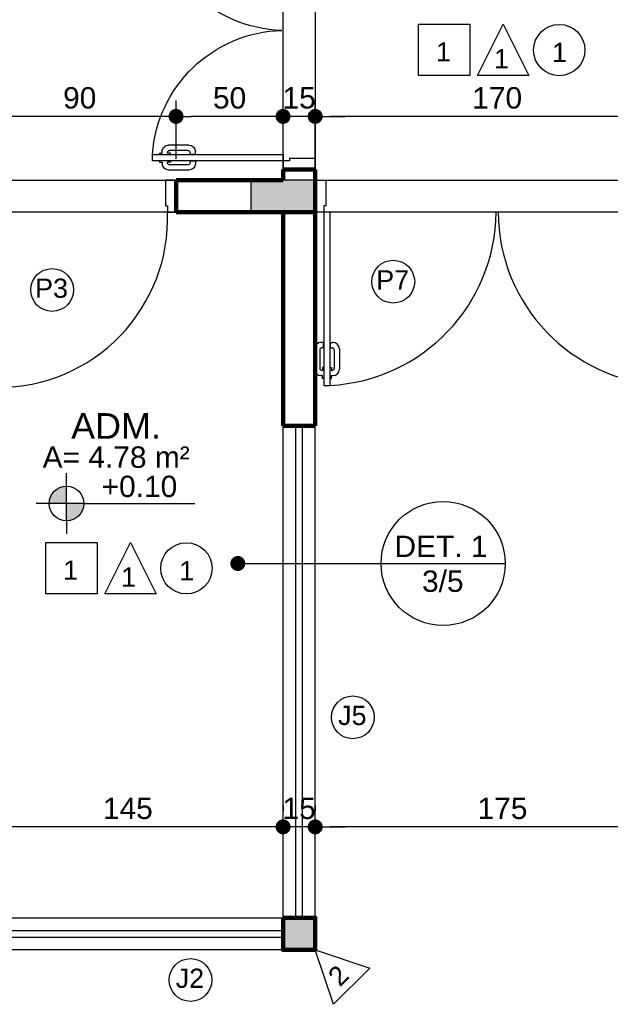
# Model space of a CAD drawing. Header units: metres. Extents: x -44 to 208, y -13 to 238.
# Tile 98 of 154: x -24.43 to -21.67, y 223.11 to 227.71. Entities that reach past the tile are written whole.
import ezdxf
from ezdxf.enums import TextEntityAlignment as Align

# ---------------------------------------------------------------- set-up
doc = ezdxf.new("R2010")
doc.units = ezdxf.units.M
doc.header["$MEASUREMENT"] = 0
doc.layers.add('ALV-ALT', color=7, linetype='Continuous', lineweight=90)
for name, color, linetype in [('ALV-CONS', 12, 'Continuous'), ('CTA-GER', 35, 'Continuous'), ('ESQ-JAN', 3, 'Continuous'), ('ESQ-POR', 3, 'Continuous'), ('EST-LAJ', 6, 'Continuous'), ('HTC-EST', 253, 'Continuous'), ('HTC-PIS', 8, 'Continuous'), ('PIS-DSN', 40, 'Continuous'), ('SMB-GER', 9, 'Continuous'), ('TXT-AMB', 25, 'Continuous'), ('TXT-ESP', 40, 'Continuous')]:
    doc.layers.add(name, color=color, linetype=linetype)
doc.styles.add('ARIAL', font='arial.ttf')
doc.styles.add('ESP1-50', font='arial.ttf', dxfattribs={"height": 0.1})
doc.styles.add('Griffe', font='arial.ttf')
doc.styles.add('Texto Ambiente 1-50', font='arial.ttf', dxfattribs={"height": 0.12})
doc.styles.add('Texto Cota', font='arial.ttf')
doc.styles.add('Texto Especificacao 1-50', font='arial.ttf', dxfattribs={"height": 0.1})
doc.dimstyles.new('ARQ-1-50', dxfattribs={"dimscale": 0, "dimtxt": 0.1, "dimasz": 0.07, "dimexe": 0.075, "dimexo": 0.1, "dimgap": 0.035, "dimtad": 1, "dimdec": 0, "dimlfac": 100, "dimzin": 1, "dimdsep": 46, "dimtxsty": 'Texto Cota', "dimblk": 'DOT', "dimcen": 0.1, "dimclrd": 256, "dimclre": 256, "dimclrt": 15, "dimaunit": 1, "dimadec": 0, "dimazin": 0, "dimtfac": 1.8, "dimtdec": 0, "dimtix": 1, "dimtmove": 2, "dimatfit": 1, "dimldrblk": 'DOT', "dimfxl": 1, "dimtolj": 1, "dimtzin": 4, "dimlwd": -1, "dimarcsym": 0})

# ---------------------------------------------------------------- blocks, each defined once
blk = doc.blocks.new('A$C6031014A')
at = {"layer": 'HTC-PIS'}
h = blk.add_hatch(color=256, dxfattribs=at)
h.dxf.hatch_style = 1
h.paths.add_polyline_path([(8.1, -0.15), (8.1, 0), (7.8, 0), (7.8, -0.15)])
at = {"layer": 'EST-LAJ'}
blk.add_lwpolyline([(8.1, -0.15), (8.1, 0), (7.8, 0), (7.8, -0.15), (8.1, -0.15)], close=True, dxfattribs=at)
blk = doc.blocks.new('PORTA')
at = {"layer": 'ESQ-POR'}
for p, q in [((-19.1185, 71.4938), (-19.0685, 71.4938)), ((-19.0685, 71.4938), (-19.0685, 71.3738)), ((-18.2685, 71.4938), (-18.2685, 71.3738)), ((-18.2185, 71.4938), (-18.2685, 71.4938)), ((-18.2185, 71.4938), (-18.2685, 71.4938)), ((-19.0785, 71.3738), (-19.0785, 71.3438)), ((-19.0685, 71.3738), (-19.0785, 71.3738)), ((-18.2685, 71.3738), (-18.2585, 71.3738)), ((-18.2585, 71.3738), (-18.2585, 71.3438)), ((-19.0785, 71.3438), (-19.1185, 71.3438)), ((-19.0485, 71.3438), (-19.0785, 71.3438)), ((-19.0785, 71.3438), (-19.0785, 70.5238)), ((-19.0485, 70.5238), (-19.0485, 71.3438)), ((-18.2585, 71.3438), (-18.2185, 71.3438)), ((-19.1219, 70.6945), (-19.1219, 70.5993)), ((-19.0972, 70.6895), (-19.0972, 70.604)), ((-19.0793, 70.7245), (-19.0919, 70.7245)), ((-19.0793, 70.6995), (-19.0872, 70.6995)), ((-19.0793, 70.6995), (-19.0793, 70.7245)), ((-19.0478, 70.7245), (-19.0352, 70.7245)), ((-19.0478, 70.6995), (-19.0478, 70.7245)), ((-19.0478, 70.6995), (-19.0399, 70.6995)), ((-19.0299, 70.6895), (-19.0299, 70.604)), ((-19.0052, 70.6945), (-19.0052, 70.5993)), ((-19.0841, 70.594), (-19.0872, 70.594)), ((-19.0785, 70.6074), (-19.0845, 70.6074)), ((-19.0845, 70.6074), (-19.0845, 70.594)), ((-19.0485, 70.6074), (-19.0426, 70.6074)), ((-19.0429, 70.594), (-19.0399, 70.594)), ((-19.0426, 70.6074), (-19.0426, 70.594)), ((-19.0841, 70.5693), (-19.0919, 70.5693)), ((-19.0841, 70.5566), (-19.0841, 70.5693)), ((-19.0785, 70.5566), (-19.0841, 70.5566)), ((-19.0485, 70.5566), (-19.0429, 70.5566)), ((-19.0429, 70.5566), (-19.0429, 70.5693)), ((-19.0429, 70.5693), (-19.0352, 70.5693)), ((-19.0785, 70.5238), (-19.0485, 70.5238))]:
    blk.add_line(p, q, dxfattribs=at)
for centre, radius, start, end in [((-19.0485, 71.3143), 0.7905, 270, 2.135), ((-19.0919, 70.6945), 0.03, 90, 180), ((-19.0872, 70.6895), 0.01, 90, 180), ((-19.0399, 70.6895), 0.01, 0, 90), ((-19.0352, 70.6945), 0.03, 0, 90), ((-19.0919, 70.5993), 0.03, 180, 270), ((-19.0872, 70.604), 0.01, 180, 270), ((-19.0399, 70.604), 0.01, 270, 0), ((-19.0352, 70.5993), 0.03, 270, 0)]:
    blk.add_arc(centre, radius, start, end, dxfattribs=at)
blk = doc.blocks.new('PORTA 120 DUPLA')
at = {"layer": 'ESQ-POR'}
for p, q in [((-96.8286, 44.0414), (-96.7786, 44.0414)), ((-96.7786, 44.0414), (-96.7786, 43.9214)), ((-95.5786, 44.0412), (-95.5786, 43.9212)), ((-95.5786, 44.0412), (-95.5286, 44.0412)), ((-96.7886, 43.8914), (-96.8286, 43.8914)), ((-96.7886, 43.9214), (-96.7886, 43.8914)), ((-96.7786, 43.9214), (-96.7886, 43.9214)), ((-96.7886, 43.8914), (-96.7886, 43.2814)), ((-96.7586, 43.8914), (-96.7886, 43.8914)), ((-96.7586, 43.2814), (-96.7586, 43.8914)), ((-95.5986, 43.8912), (-95.5986, 43.2812)), ((-95.5986, 43.8912), (-95.5686, 43.8912)), ((-95.5786, 43.9212), (-95.5686, 43.9212)), ((-95.5686, 43.9212), (-95.5686, 43.8912)), ((-95.5686, 43.2812), (-95.5686, 43.8912)), ((-95.5686, 43.8912), (-95.5286, 43.8912)), ((-96.7894, 43.4821), (-96.802, 43.4821)), ((-96.7894, 43.4571), (-96.7894, 43.4821)), ((-96.7579, 43.4571), (-96.7579, 43.4821)), ((-96.7579, 43.4821), (-96.7453, 43.4821)), ((-95.5994, 43.4818), (-95.612, 43.4818)), ((-95.5994, 43.4569), (-95.5994, 43.4818)), ((-95.5679, 43.4818), (-95.5553, 43.4818)), ((-95.5679, 43.4569), (-95.5679, 43.4818)), ((-96.832, 43.4521), (-96.832, 43.3569)), ((-96.8073, 43.4471), (-96.8073, 43.3616)), ((-96.7894, 43.4571), (-96.7973, 43.4571)), ((-96.7579, 43.4571), (-96.75, 43.4571)), ((-96.74, 43.4471), (-96.74, 43.3616)), ((-96.7153, 43.4521), (-96.7153, 43.3569)), ((-95.642, 43.4518), (-95.642, 43.3567)), ((-95.6173, 43.4469), (-95.6173, 43.3614)), ((-95.5994, 43.4569), (-95.6073, 43.4569)), ((-95.5679, 43.4569), (-95.56, 43.4569)), ((-95.55, 43.4469), (-95.55, 43.3614)), ((-95.5253, 43.4518), (-95.5253, 43.3567)), ((-96.7942, 43.3516), (-96.7973, 43.3516)), ((-96.7946, 43.365), (-96.7946, 43.3516)), ((-96.7886, 43.365), (-96.7946, 43.365)), ((-96.7586, 43.365), (-96.7527, 43.365)), ((-96.753, 43.3516), (-96.75, 43.3516)), ((-96.7527, 43.365), (-96.7527, 43.3516)), ((-95.6042, 43.3514), (-95.6073, 43.3514)), ((-95.5986, 43.3648), (-95.6046, 43.3648)), ((-95.6046, 43.3648), (-95.6046, 43.3514)), ((-95.5686, 43.3648), (-95.5627, 43.3648)), ((-95.563, 43.3514), (-95.56, 43.3514)), ((-95.5627, 43.3648), (-95.5627, 43.3514)), ((-96.7942, 43.3269), (-96.802, 43.3269)), ((-96.7942, 43.3142), (-96.7942, 43.3269)), ((-96.7886, 43.3142), (-96.7942, 43.3142)), ((-96.7586, 43.3142), (-96.753, 43.3142)), ((-96.753, 43.3269), (-96.7453, 43.3269)), ((-96.753, 43.3142), (-96.753, 43.3269)), ((-95.6042, 43.3267), (-95.612, 43.3267)), ((-95.6042, 43.314), (-95.6042, 43.3267)), ((-95.5986, 43.314), (-95.6042, 43.314)), ((-95.5686, 43.314), (-95.563, 43.314)), ((-95.563, 43.314), (-95.563, 43.3267)), ((-95.563, 43.3267), (-95.5553, 43.3267)), ((-96.7886, 43.2814), (-96.7586, 43.2814)), ((-95.5986, 43.2812), (-95.5686, 43.2812))]:
    blk.add_line(p, q, dxfattribs=at)
for centre, radius, start, end in [((-96.8016, 43.9031), 0.6232, 273.956, 358.4612), ((-95.5552, 43.9033), 0.6236, 181.5535, 266.008), ((-96.802, 43.4521), 0.03, 90, 180), ((-96.7453, 43.4521), 0.03, 0, 90), ((-95.612, 43.4518), 0.03, 90, 180), ((-95.5553, 43.4518), 0.03, 0, 90), ((-96.7973, 43.4471), 0.01, 90, 180), ((-96.75, 43.4471), 0.01, 0, 90), ((-95.6073, 43.4469), 0.01, 90, 180), ((-95.56, 43.4469), 0.01, 0, 90), ((-96.802, 43.3569), 0.03, 180, 270), ((-96.7973, 43.3616), 0.01, 180, 270), ((-96.75, 43.3616), 0.01, 270, 0), ((-96.7453, 43.3569), 0.03, 270, 0), ((-95.612, 43.3567), 0.03, 180, 270), ((-95.6073, 43.3614), 0.01, 180, 270), ((-95.56, 43.3614), 0.01, 270, 0), ((-95.5553, 43.3567), 0.03, 270, 0)]:
    blk.add_arc(centre, radius, start, end, dxfattribs=at)
blk = doc.blocks.new('PORTA 1.60X2.10 DUPLA')
at = {"layer": 'ESQ-POR'}
for p, q in [((-103.6934, 43.2764), (-103.6434, 43.2764)), ((-103.6434, 43.2764), (-103.6434, 43.1564)), ((-102.0434, 43.2764), (-102.0434, 43.1564)), ((-101.9934, 43.2764), (-102.0434, 43.2764)), ((-103.6434, 43.1564), (-103.6534, 43.1564)), ((-103.6534, 43.1564), (-103.6534, 43.1264)), ((-102.0434, 43.1564), (-102.0334, 43.1564)), ((-102.0334, 43.1564), (-102.0334, 43.1264)), ((-103.6534, 43.1264), (-103.6934, 43.1264)), ((-103.6234, 43.1264), (-103.6534, 43.1264)), ((-103.6534, 43.1264), (-103.6534, 42.3164)), ((-103.6234, 42.3164), (-103.6234, 43.1264)), ((-102.0334, 43.1264), (-102.0634, 43.1264)), ((-102.0634, 43.1264), (-102.0634, 42.3164)), ((-102.0334, 42.3164), (-102.0334, 43.1264)), ((-102.0334, 43.1264), (-101.9934, 43.1264)), ((-103.6542, 42.517), (-103.6667, 42.517)), ((-103.6542, 42.4921), (-103.6542, 42.517)), ((-103.6226, 42.517), (-103.6101, 42.517)), ((-103.6226, 42.4921), (-103.6226, 42.517)), ((-102.0642, 42.517), (-102.0767, 42.517)), ((-102.0642, 42.4921), (-102.0642, 42.517)), ((-102.0326, 42.4921), (-102.0326, 42.517)), ((-102.0326, 42.517), (-102.0201, 42.517)), ((-103.6967, 42.487), (-103.6967, 42.3919)), ((-103.6721, 42.4821), (-103.6721, 42.3966)), ((-103.6542, 42.4921), (-103.6621, 42.4921)), ((-103.6226, 42.4921), (-103.6147, 42.4921)), ((-103.6047, 42.4821), (-103.6047, 42.3966)), ((-103.5801, 42.487), (-103.5801, 42.3919)), ((-102.1067, 42.487), (-102.1067, 42.3919)), ((-102.0821, 42.4821), (-102.0821, 42.3966)), ((-102.0642, 42.4921), (-102.0721, 42.4921)), ((-102.0326, 42.4921), (-102.0247, 42.4921)), ((-102.0147, 42.4821), (-102.0147, 42.3966)), ((-101.9901, 42.487), (-101.9901, 42.3919)), ((-103.659, 42.3866), (-103.6621, 42.3866)), ((-103.6534, 42.4), (-103.6594, 42.4)), ((-103.6594, 42.4), (-103.6594, 42.3866)), ((-103.6234, 42.4), (-103.6174, 42.4)), ((-103.6178, 42.3866), (-103.6147, 42.3866)), ((-103.6174, 42.4), (-103.6174, 42.3866)), ((-102.069, 42.3866), (-102.0721, 42.3866)), ((-102.0694, 42.4), (-102.0694, 42.3866)), ((-102.0634, 42.4), (-102.0694, 42.4)), ((-102.0334, 42.4), (-102.0274, 42.4)), ((-102.0278, 42.3866), (-102.0247, 42.3866)), ((-102.0274, 42.4), (-102.0274, 42.3866)), ((-103.659, 42.3619), (-103.6667, 42.3619)), ((-103.659, 42.3492), (-103.659, 42.3619)), ((-103.6534, 42.3492), (-103.659, 42.3492)), ((-103.6534, 42.3164), (-103.6234, 42.3164)), ((-103.6234, 42.3492), (-103.6178, 42.3492)), ((-103.6178, 42.3492), (-103.6178, 42.3619)), ((-103.6178, 42.3619), (-103.6101, 42.3619)), ((-102.069, 42.3619), (-102.0767, 42.3619)), ((-102.069, 42.3492), (-102.069, 42.3619)), ((-102.0634, 42.3492), (-102.069, 42.3492)), ((-102.0634, 42.3164), (-102.0334, 42.3164)), ((-102.0334, 42.3492), (-102.0278, 42.3492)), ((-102.0278, 42.3619), (-102.0201, 42.3619)), ((-102.0278, 42.3492), (-102.0278, 42.3619))]:
    blk.add_line(p, q, dxfattribs=at)
for centre, radius, start, end in [((-103.6661, 43.1335), 0.8183, 272.9903, 359.4982), ((-102.0252, 43.1287), 0.8132, 180.1631, 267.3058), ((-103.6667, 42.487), 0.03, 90, 180), ((-103.6101, 42.487), 0.03, 0, 90), ((-102.0767, 42.487), 0.03, 90, 180), ((-102.0201, 42.487), 0.03, 0, 90), ((-103.6621, 42.4821), 0.01, 90, 180), ((-103.6147, 42.4821), 0.01, 0, 90), ((-102.0721, 42.4821), 0.01, 90, 180), ((-102.0247, 42.4821), 0.01, 0, 90), ((-103.6667, 42.3919), 0.03, 180, 270), ((-103.6621, 42.3966), 0.01, 180, 270), ((-103.6147, 42.3966), 0.01, 270, 0), ((-103.6101, 42.3919), 0.03, 270, 0), ((-102.0767, 42.3919), 0.03, 180, 270), ((-102.0721, 42.3966), 0.01, 180, 270), ((-102.0247, 42.3966), 0.01, 270, 0), ((-102.0201, 42.3919), 0.03, 270, 0)]:
    blk.add_arc(centre, radius, start, end, dxfattribs=at)
blk = doc.blocks.new('Nivel')
h = blk.add_hatch(color=256)
h.paths.add_polyline_path([(0, 0), (0, 0.0813, 0.414214), (-0.0813, 0)])
h.paths.add_polyline_path([(0.0813, 0), (0, 0), (0, -0.0813, 0.414214)])
for p, q in [((0, -0.0813), (0, 0.1418)), ((0.0813, 0), (-0.1418, 0)), ((0.0813, 0), (0.5995, 0)), ((0, -0.0813), (0, -0.1418))]:
    blk.add_line(p, q)
blk.add_circle((0, 0), 0.0813)
at = {"style": 'Griffe'}
blk.add_attdef('NIVEL', text='', height=0.1, dxfattribs=at).set_placement((0.3404, 0), align=Align.BOTTOM_CENTER)
blk = doc.blocks.new('_DOT')
at = {"color": 0, "linetype": 'ByBlock'}
blk.add_line((-0.5, 0), (-1, 0), dxfattribs=at)
at = {"color": 0, "linetype": 'ByBlock', "const_width": 0.5}
blk.add_lwpolyline([(-0.25, 0, 1), (0.25, 0, 1)], format="xyb", close=True, dxfattribs=at)
blk = doc.blocks.new('*D4189')
at = {"layer": 'CTA-GER', "lineweight": -2, "transparency": 16777216}
for p, q in [((-23.05, 227.0641), (-23.05, 227.3368)), ((-21.35, 227.0641), (-21.35, 227.3368))]:
    blk.add_line(p, q, dxfattribs=at)
at = {"layer": 'CTA-GER', "transparency": 16777216}
blk.add_line((-21.42, 227.2618), (-22.98, 227.2618), dxfattribs=at)
at = {"layer": 'Defpoints', "color": 0, "transparency": 16777216}
for p in [(-23.05, 227.2618), (-23.05, 226.9641), (-21.35, 226.9641)]:
    blk.add_point(p, dxfattribs=at)
at = {"layer": 'CTA-GER', "transparency": 16777216, "xscale": 0.07, "yscale": 0.07, "zscale": 0.07, "rotation": 180}
blk.add_blockref('_DOT', (-23.05, 227.2618), dxfattribs=at)
at = {"layer": 'CTA-GER', "transparency": 16777216, "xscale": 0.07, "yscale": 0.07, "zscale": 0.07}
blk.add_blockref('_DOT', (-21.35, 227.2618), dxfattribs=at)
at = {"layer": 'CTA-GER', "color": 15, "transparency": 16777216, "insert": (-22.2, 227.3479), "char_height": 0.1, "attachment_point": 5, "style": 'Texto Cota'}
blk.add_mtext('\\A1;170', dxfattribs=at)
blk = doc.blocks.new('*D4190')
at = {"layer": 'CTA-GER', "lineweight": -2, "transparency": 16777216}
for p, q in [((-23.2, 227.0641), (-23.2, 227.3368)), ((-23.05, 227.0641), (-23.05, 227.3368))]:
    blk.add_line(p, q, dxfattribs=at)
at = {"layer": 'CTA-GER', "transparency": 16777216}
for p, q in [((-23.27, 227.2618), (-23.34, 227.2618)), ((-23.05, 227.2618), (-23.2, 227.2618)), ((-22.98, 227.2618), (-22.91, 227.2618))]:
    blk.add_line(p, q, dxfattribs=at)
at = {"layer": 'Defpoints', "color": 0, "transparency": 16777216}
for p in [(-23.2, 227.2618), (-23.2, 226.9641), (-23.05, 226.9641)]:
    blk.add_point(p, dxfattribs=at)
at = {"layer": 'CTA-GER', "transparency": 16777216, "xscale": 0.07, "yscale": 0.07, "zscale": 0.07}
blk.add_blockref('_DOT', (-23.2, 227.2618), dxfattribs=at)
at = {"layer": 'CTA-GER', "transparency": 16777216, "xscale": 0.07, "yscale": 0.07, "zscale": 0.07, "rotation": 180}
blk.add_blockref('_DOT', (-23.05, 227.2618), dxfattribs=at)
at = {"layer": 'CTA-GER', "color": 15, "transparency": 16777216, "insert": (-23.125, 227.3479), "char_height": 0.1, "attachment_point": 5, "style": 'Texto Cota'}
blk.add_mtext('\\A1;15', dxfattribs=at)
blk = doc.blocks.new('*D4191')
at = {"layer": 'CTA-GER', "lineweight": -2, "transparency": 16777216}
for p, q in [((-23.7, 227.0641), (-23.7, 227.3368)), ((-23.2, 227.0641), (-23.2, 227.3368))]:
    blk.add_line(p, q, dxfattribs=at)
at = {"layer": 'CTA-GER', "transparency": 16777216}
blk.add_line((-23.27, 227.2618), (-23.63, 227.2618), dxfattribs=at)
at = {"layer": 'Defpoints', "color": 0, "transparency": 16777216}
for p in [(-23.7, 227.2618), (-23.7, 226.9641), (-23.2, 226.9641)]:
    blk.add_point(p, dxfattribs=at)
at = {"layer": 'CTA-GER', "transparency": 16777216, "xscale": 0.07, "yscale": 0.07, "zscale": 0.07, "rotation": 180}
blk.add_blockref('_DOT', (-23.7, 227.2618), dxfattribs=at)
at = {"layer": 'CTA-GER', "transparency": 16777216, "xscale": 0.07, "yscale": 0.07, "zscale": 0.07}
blk.add_blockref('_DOT', (-23.2, 227.2618), dxfattribs=at)
at = {"layer": 'CTA-GER', "color": 15, "transparency": 16777216, "insert": (-23.45, 227.3479), "char_height": 0.1, "attachment_point": 5, "style": 'Texto Cota'}
blk.add_mtext('\\A1;50', dxfattribs=at)
blk = doc.blocks.new('*D4192')
at = {"layer": 'CTA-GER', "lineweight": -2, "transparency": 16777216}
for p, q in [((-24.6, 227.0641), (-24.6, 227.3368)), ((-23.7, 227.0641), (-23.7, 227.3368))]:
    blk.add_line(p, q, dxfattribs=at)
at = {"layer": 'CTA-GER', "transparency": 16777216}
blk.add_line((-23.77, 227.2618), (-24.53, 227.2618), dxfattribs=at)
at = {"layer": 'Defpoints', "color": 0, "transparency": 16777216}
for p in [(-24.6, 227.2618), (-24.6, 226.9641), (-23.7, 226.9641)]:
    blk.add_point(p, dxfattribs=at)
at = {"layer": 'CTA-GER', "transparency": 16777216, "xscale": 0.07, "yscale": 0.07, "zscale": 0.07, "rotation": 180}
blk.add_blockref('_DOT', (-24.6, 227.2618), dxfattribs=at)
at = {"layer": 'CTA-GER', "transparency": 16777216, "xscale": 0.07, "yscale": 0.07, "zscale": 0.07}
blk.add_blockref('_DOT', (-23.7, 227.2618), dxfattribs=at)
at = {"layer": 'CTA-GER', "color": 15, "transparency": 16777216, "insert": (-24.15, 227.3479), "char_height": 0.1, "attachment_point": 5, "style": 'Texto Cota'}
blk.add_mtext('\\A1;90', dxfattribs=at)
blk = doc.blocks.new('*D4197')
at = {"layer": 'CTA-GER', "lineweight": -2, "transparency": 16777216}
for p, q in [((-21.3, 224.1656), (-21.3, 223.8644)), ((-23.05, 224.0394), (-23.05, 224.0144))]:
    blk.add_line(p, q, dxfattribs=at)
at = {"layer": 'CTA-GER', "transparency": 16777216}
blk.add_line((-21.37, 223.9394), (-22.98, 223.9394), dxfattribs=at)
at = {"layer": 'Defpoints', "color": 0, "transparency": 16777216}
for p in [(-21.3, 224.2656), (-23.05, 223.9394), (-23.05, 223.9394)]:
    blk.add_point(p, dxfattribs=at)
at = {"layer": 'CTA-GER', "transparency": 16777216, "xscale": 0.07, "yscale": 0.07, "zscale": 0.07, "rotation": 180}
blk.add_blockref('_DOT', (-23.05, 223.9394), dxfattribs=at)
at = {"layer": 'CTA-GER', "transparency": 16777216, "xscale": 0.07, "yscale": 0.07, "zscale": 0.07}
blk.add_blockref('_DOT', (-21.3, 223.9394), dxfattribs=at)
at = {"layer": 'CTA-GER', "color": 15, "transparency": 16777216, "insert": (-22.175, 224.0254), "char_height": 0.1, "attachment_point": 5, "style": 'Texto Cota'}
blk.add_mtext('\\A1;175', dxfattribs=at)
blk = doc.blocks.new('*D4198')
at = {"layer": 'CTA-GER', "lineweight": -2, "transparency": 16777216}
for p, q in [((-23.2, 224.0394), (-23.2, 224.0144)), ((-23.05, 224.0394), (-23.05, 224.0144))]:
    blk.add_line(p, q, dxfattribs=at)
at = {"layer": 'CTA-GER', "transparency": 16777216}
for p, q in [((-23.27, 223.9394), (-23.34, 223.9394)), ((-23.05, 223.9394), (-23.2, 223.9394)), ((-22.98, 223.9394), (-22.91, 223.9394))]:
    blk.add_line(p, q, dxfattribs=at)
at = {"layer": 'Defpoints', "color": 0, "transparency": 16777216}
for p in [(-23.2, 223.9394), (-23.2, 223.9394), (-23.05, 223.9394)]:
    blk.add_point(p, dxfattribs=at)
at = {"layer": 'CTA-GER', "transparency": 16777216, "xscale": 0.07, "yscale": 0.07, "zscale": 0.07}
blk.add_blockref('_DOT', (-23.2, 223.9394), dxfattribs=at)
at = {"layer": 'CTA-GER', "transparency": 16777216, "xscale": 0.07, "yscale": 0.07, "zscale": 0.07, "rotation": 180}
blk.add_blockref('_DOT', (-23.05, 223.9394), dxfattribs=at)
at = {"layer": 'CTA-GER', "color": 15, "transparency": 16777216, "insert": (-23.125, 224.0254), "char_height": 0.1, "attachment_point": 5, "style": 'Texto Cota'}
blk.add_mtext('\\A1;15', dxfattribs=at)
blk = doc.blocks.new('*D4199')
at = {"layer": 'CTA-GER', "lineweight": -2, "transparency": 16777216}
for p, q in [((-24.65, 224.0394), (-24.65, 224.0144)), ((-23.2, 224.0394), (-23.2, 224.0144))]:
    blk.add_line(p, q, dxfattribs=at)
at = {"layer": 'CTA-GER', "transparency": 16777216}
blk.add_line((-23.27, 223.9394), (-24.58, 223.9394), dxfattribs=at)
at = {"layer": 'Defpoints', "color": 0, "transparency": 16777216}
for p in [(-24.65, 223.9394), (-24.65, 223.9394), (-23.2, 223.9394)]:
    blk.add_point(p, dxfattribs=at)
at = {"layer": 'CTA-GER', "transparency": 16777216, "xscale": 0.07, "yscale": 0.07, "zscale": 0.07, "rotation": 180}
blk.add_blockref('_DOT', (-24.65, 223.9394), dxfattribs=at)
at = {"layer": 'CTA-GER', "transparency": 16777216, "xscale": 0.07, "yscale": 0.07, "zscale": 0.07}
blk.add_blockref('_DOT', (-23.2, 223.9394), dxfattribs=at)
at = {"layer": 'CTA-GER', "color": 15, "transparency": 16777216, "insert": (-23.925, 224.0254), "char_height": 0.1, "attachment_point": 5, "style": 'Texto Cota'}
blk.add_mtext('\\A1;145', dxfattribs=at)

msp = doc.modelspace()

# ---------------------------------------------------------------- hatches: boundary and pattern name
at = {"layer": 'HTC-EST'}
msp.add_hatch(color=256, dxfattribs=at).paths.add_polyline_path([(-23.05, 223.3641), (-23.05, 223.5141), (-23.2, 223.5141), (-23.2, 223.3641)])

# ---------------------------------------------------------------- linework, layer by layer
at = {"layer": 'ALV-ALT'}
for p, q in [((-23.2, 226.9641), (-23.2002, 227.0141)), ((-23.2, 227.0141), (-23.05, 227.0141)), ((-23.05, 227.0141), (-23.05, 225.8141)), ((-23.7, 226.8141), (-23.7, 226.9641)), ((-23.7, 226.9641), (-23.2, 226.9641)), ((-23.05, 226.8141), (-23.7, 226.8141)), ((-23.2, 225.8141), (-23.2, 226.8141)), ((-23.2, 225.8141), (-23.05, 225.8141)), ((-23.05, 223.5141), (-23.05, 223.3641)), ((-23.05, 223.3641), (-23.2, 223.3641))]:
    msp.add_line(p, q, dxfattribs=at)
msp.add_lwpolyline([(-23.2, 223.5141), (-23.05, 223.5141), (-23.05, 223.3641), (-23.2, 223.3641)], close=True, dxfattribs=at)
at = {"layer": 'ALV-CONS'}
msp.add_line((-23.2, 226.9641), (-23.2, 227.0141), dxfattribs=at)
at = {"layer": 'CTA-GER'}
msp.add_circle((-22.4523, 225.171), 0.29, dxfattribs=at)
at = {"layer": 'ESQ-JAN'}
for p, q in [((-23.2, 223.5141), (-23.2, 225.8141)), ((-23.14, 223.5141), (-23.14, 225.8141)), ((-23.11, 223.5141), (-23.11, 225.8141)), ((-23.05, 223.5141), (-23.05, 225.8141)), ((-24.65, 223.5141), (-23.2, 223.5141)), ((-24.65, 223.4541), (-23.2, 223.4541)), ((-24.65, 223.4241), (-23.2, 223.4241)), ((-23.2, 223.3641), (-24.65, 223.3641))]:
    msp.add_line(p, q, dxfattribs=at)
at = {"layer": 'PIS-DSN'}
for points in [[(-23.2, 228.3141), (-23.05, 228.3141), (-23.05, 227.0141), (-23.2, 227.0141)], [(-24.6, 226.9641), (-23.7, 226.9641), (-23.7, 226.8141), (-24.6, 226.8141)], [(-23.05, 226.9641), (-21.35, 226.9641), (-21.35, 226.8141), (-23.05, 226.8141)]]:
    msp.add_lwpolyline(points, close=True, dxfattribs=at)
at = {"layer": 'TXT-ESP'}
for points in [[(-22.3271, 227.453), (-22.5671, 227.453), (-22.5671, 227.693), (-22.3271, 227.693)], [(-22.0516, 227.453), (-22.2916, 227.453), (-22.1716, 227.693), (-22.1716, 227.693)], [(-24.0687, 225.0291), (-24.3087, 225.0291), (-24.3087, 225.2691), (-24.0687, 225.2691)], [(-23.7932, 225.0291), (-24.0332, 225.0291), (-23.9132, 225.2691), (-23.9132, 225.2691)], [(-22.7955, 223.2793), (-22.9652, 223.1096), (-23.05, 223.3641), (-23.05, 223.3641)]]:
    msp.add_lwpolyline(points, close=True, dxfattribs=at)
for centre, radius in [((-21.9097, 227.5723), 0.12), ((-24.2789, 226.4502), 0.1), ((-22.6853, 226.489), 0.1), ((-23.6513, 225.1484), 0.12), ((-22.8738, 224.4517), 0.1), ((-23.6325, 223.2232), 0.1)]:
    msp.add_circle(centre, radius, dxfattribs=at)

# ---------------------------------------------------------------- block references
at = {"layer": 'ALV-ALT', "xscale": -1, "rotation": 270}
msp.add_blockref('PORTA 120 DUPLA', (-67.0916, 323.8428), dxfattribs=at)
at = {"layer": 'ALV-ALT'}
msp.add_blockref('PORTA', (-5.4815, 155.4703), dxfattribs=at)
at = {"layer": 'ESQ-POR'}
msp.add_blockref('PORTA 1.60X2.10 DUPLA', (80.6434, 183.6877), dxfattribs=at)
at = {"layer": 'EST-LAJ'}
msp.add_blockref('A$C6031014A', (-31.15, 226.9641), dxfattribs=at)
at = {"layer": 'SMB-GER'}
msp.add_blockref('Nivel', (-24.2114, 225.4515), dxfattribs=at).add_auto_attribs({'NIVEL': '+0.10'})

# ---------------------------------------------------------------- texts
at = {"layer": 'TXT-AMB', "insert": (-24.1899, 225.8742), "char_height": 0.12, "width": 2.887209, "attachment_point": 1, "style": 'Texto Ambiente 1-50'}
msp.add_mtext('ADM.', dxfattribs=at)
at = {"layer": 'TXT-ESP'}
for s, height, style, p in [('1', 0.09, 'ARIAL', (-22.4861, 227.5189)), ('1', 0.09, 'ARIAL', (-21.9436, 227.5161)), ('1', 0.09, 'ARIAL', (-22.2151, 227.4866)), ('A= 4.78 m²', 0.1, 'Texto Especificacao 1-50', (-24.3232, 225.6185)), ('DET. 1', 0.1, 'ESP1-50', (-22.6796, 225.201)), ('1', 0.09, 'ARIAL', (-24.2276, 225.095)), ('1', 0.09, 'ARIAL', (-23.6852, 225.0923)), ('1', 0.09, 'ARIAL', (-23.9566, 225.0627)), ('3/5', 0.1, 'ESP1-50', (-22.5509, 225.0383))]:
    msp.add_text(s, height=height, dxfattribs=dict(at, style=style)).set_placement(p)
at = {"layer": 'TXT-ESP', "style": 'ARIAL'}
for s, p in [('P7', (-22.688, 226.4973)), ('P3', (-24.2816, 226.4585)), ('J5', (-22.8764, 224.46)), ('J2', (-23.6351, 223.2315))]:
    msp.add_text(s, height=0.09, dxfattribs=at).set_placement(p, align=Align.MIDDLE)
msp.add_text('2', height=0.09, rotation=45, dxfattribs=at).set_placement((-22.9348, 223.1875))

# ---------------------------------------------------------------- dimensions: what is measured, and where the dimension line sits
at = {"layer": 'CTA-GER'}
for base, p1, p2, picture, middle in [((-24.6, 227.2618), (-23.7, 226.9641), (-24.6, 226.9641), '*D4192', (-24.15, 227.3479)), ((-23.7, 227.2618), (-23.2, 226.9641), (-23.7, 226.9641), '*D4191', (-23.45, 227.3479)), ((-23.2, 227.2618), (-23.05, 226.9641), (-23.2, 226.9641), '*D4190', (-23.125, 227.3479)), ((-23.05, 227.2618), (-21.35, 226.9641), (-23.05, 226.9641), '*D4189', (-22.2, 227.3479)), ((-23.05, 223.9394), (-21.3, 224.2656), (-23.05, 223.9394), '*D4197', (-22.175, 224.0254)), ((-24.65, 223.9394), (-23.2, 223.9394), (-24.65, 223.9394), '*D4199', (-23.925, 224.0254)), ((-23.2, 223.9394), (-23.05, 223.9394), (-23.2, 223.9394), '*D4198', (-23.125, 224.0254))]:
    dim = msp.add_linear_dim(base=base, p1=p1, p2=p2, dimstyle='ARQ-1-50', override={"dimscale": 1}, dxfattribs=at)
    dim.commit()
    dim.dimension.update_dxf_attribs({"geometry": picture, "text_midpoint": middle})

# ---------------------------------------------------------------- leaders
msp.add_leader([(-23.4115, 225.171), (-22.9271, 225.171), (-22.1623, 225.171)], dimstyle='ARQ-1-50', override={"dimscale": 1}, dxfattribs=at)

doc.saveas('drawing.dxf')
